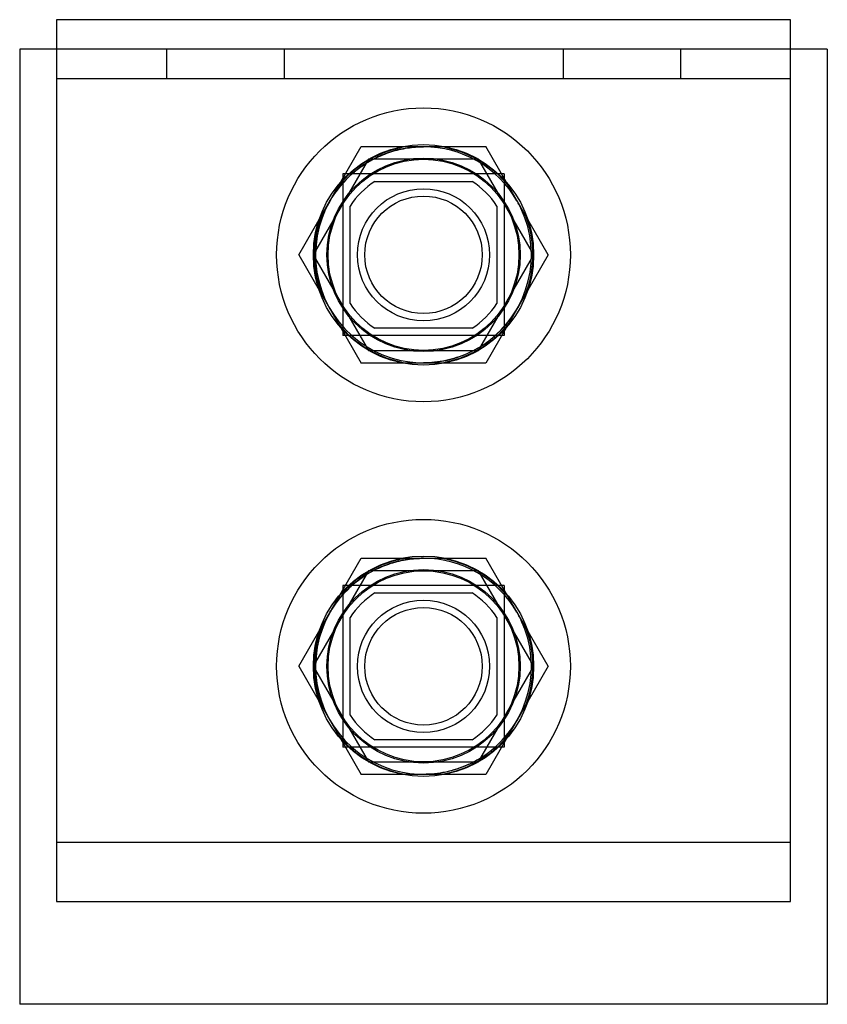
# Model space of a CAD drawing. Header units: millimetres. Extents: x 7.6 to 62.6, y 15.3 to 82.3.
import ezdxf

# ---------------------------------------------------------------- set-up
doc = ezdxf.new("R2010")
doc.units = ezdxf.units.MM
doc.header["$LTSCALE"] = 6.381473
doc.layers.get('0').update_dxf_attribs({"linetype": 'CONTINUOUS'})

msp = doc.modelspace()

# ---------------------------------------------------------------- linework, layer by layer
at = {"color": 7}
for p, q in [((10.09, 82.269), (10.09, 22.269)), ((60.09, 82.269), (10.09, 82.269)), ((60.09, 22.269), (60.09, 82.269)), ((7.59, 80.269), (7.59, 15.269)), ((62.59, 80.269), (7.59, 80.269)), ((17.59, 80.269), (17.59, 78.269)), ((25.59, 80.269), (25.59, 78.269)), ((44.59, 80.269), (44.59, 78.269)), ((52.59, 80.269), (52.59, 78.269)), ((62.59, 80.269), (62.59, 15.269)), ((10.09, 78.269), (60.09, 78.269)), ((26.59, 66.269), (30.84, 73.63)), ((30.84, 73.63), (39.34, 73.63)), ((43.59, 66.269), (39.34, 73.63)), ((31.337, 72.769), (27.586, 66.269)), ((38.842, 72.769), (31.337, 72.769)), ((42.595, 66.27), (38.842, 72.769)), ((29.59, 71.769), (29.59, 60.769)), ((40.59, 71.769), (29.59, 71.769)), ((40.59, 71.769), (40.59, 60.769)), ((31.773, 71.269), (38.406, 71.269)), ((30.09, 62.952), (30.09, 69.586)), ((40.09, 69.586), (40.09, 62.952)), ((26.59, 66.269), (30.84, 58.908)), ((27.585, 66.268), (31.337, 59.769)), ((38.842, 59.769), (42.593, 66.269)), ((43.59, 66.269), (39.34, 58.908)), ((38.406, 61.269), (31.773, 61.269)), ((40.59, 60.769), (29.59, 60.769)), ((31.337, 59.769), (38.842, 59.769)), ((39.34, 58.908), (30.84, 58.908)), ((26.59, 38.269), (30.84, 45.63)), ((30.84, 45.63), (39.34, 45.63)), ((43.59, 38.269), (39.34, 45.63)), ((31.337, 44.769), (27.586, 38.269)), ((38.842, 44.769), (31.337, 44.769)), ((42.595, 38.27), (38.842, 44.769)), ((29.59, 43.769), (29.59, 32.769)), ((40.59, 43.769), (29.59, 43.769)), ((40.59, 43.769), (40.59, 32.769)), ((31.773, 43.269), (38.406, 43.269)), ((30.09, 34.952), (30.09, 41.586)), ((40.09, 41.586), (40.09, 34.952)), ((26.59, 38.269), (30.84, 30.908)), ((27.585, 38.268), (31.337, 31.769)), ((38.842, 31.769), (42.593, 38.269)), ((43.59, 38.269), (39.34, 30.908)), ((38.406, 33.269), (31.773, 33.269)), ((40.59, 32.769), (29.59, 32.769)), ((31.337, 31.769), (38.842, 31.769)), ((39.34, 30.908), (30.84, 30.908)), ((60.09, 26.269), (10.09, 26.269)), ((10.09, 22.269), (60.09, 22.269)), ((62.59, 15.269), (7.59, 15.269))]:
    msp.add_line(p, q, dxfattribs=at)
for centre, radius in [((35.09, 66.269), 10), ((35.09, 66.269), 7.5), ((35.09, 66.269), 6.583), ((35.09, 66.269), 6.5), ((35.09, 66.269), 4.5), ((35.09, 66.269), 4), ((35.09, 38.269), 10), ((35.09, 38.269), 7.5), ((35.09, 38.269), 6.583), ((35.09, 38.269), 6.5), ((35.09, 38.269), 4.5), ((35.09, 38.269), 4)]:
    msp.add_circle(centre, radius, dxfattribs=at)
for centre, radius, start, end in [((35.09, 66.269), 7.45, 98.8544, 141.1456), ((35.09, 66.269), 7.35, 102.11154, 116.83854), ((35.09, 66.269), 7.35, 29.99808, 89.99808), ((35.09, 66.269), 7.45, 38.8544, 81.1456), ((35.124, 66.226), 7.405, 119.75421, 149.7695), ((35.09, 66.269), 7.35, 122.59081, 137.69712), ((35.09, 66.269), 7.35, 116.83854, 122.59081), ((35.09, 66.269), 6, 123.55731, 146.44269), ((35.09, 66.269), 6, 33.55731, 56.44269), ((35.09, 66.269), 7.35, 149.99808, 25.17306), ((35.09, 66.269), 7.45, 158.8544, 201.1456), ((35.09, 66.269), 7.45, 338.8544, 21.1456), ((35.09, 66.269), 6, 213.55731, 236.44269), ((35.09, 66.269), 6, 303.55731, 326.44269), ((35.09, 66.269), 7.45, 218.8544, 261.1456), ((35.09, 66.269), 7.45, 278.8544, 321.1456), ((35.09, 38.269), 7.45, 98.8544, 141.1456), ((35.09, 38.269), 7.35, 29.99808, 89.99808), ((35.09, 38.269), 7.45, 38.8544, 81.1456), ((35.09, 38.269), 7.35, 102.11154, 116.83854), ((35.124, 38.226), 7.405, 119.75421, 149.7695), ((35.09, 38.269), 7.35, 122.59081, 137.69712), ((35.09, 38.269), 7.35, 116.83854, 122.59081), ((35.09, 38.269), 6, 123.55731, 146.44269), ((35.09, 38.269), 6, 33.55731, 56.44269), ((35.09, 38.269), 7.35, 149.99808, 25.17306), ((35.09, 38.269), 7.45, 158.8544, 201.1456), ((35.09, 38.269), 7.45, 338.8544, 21.1456), ((35.09, 38.269), 6, 213.55731, 236.44269), ((35.09, 38.269), 6, 303.55731, 326.44269), ((35.09, 38.269), 7.45, 218.8544, 261.1456), ((35.09, 38.269), 7.45, 278.8544, 321.1456)]:
    msp.add_arc(centre, radius, start, end, dxfattribs=at)
for points, knots in [([(35.09, 73.623), (34.672, 73.623), (33.82, 73.545), (32.589, 73.219), (31.811, 72.863), (31.449, 72.654)], [0, 0, 0, 0, 0.329604, 0.67061, 1, 1, 1, 1]), ([(31.771, 72.827), (32.125, 73.006), (32.856, 73.305), (33.977, 73.563), (34.729, 73.62), (35.09, 73.622)], [0, 0, 0, 0, 0.345376, 0.685272, 1, 1, 1, 1]), ([(28.722, 69.946), (28.909, 70.265), (29.345, 70.902), (30.151, 71.757), (30.791, 72.245), (31.131, 72.462)], [0, 0, 0, 0, 0.316328, 0.655828, 1, 1, 1, 1]), ([(28.722, 62.593), (28.605, 62.795), (28.394, 63.213), (28.132, 63.864), (27.936, 64.536), (27.803, 65.223), (27.737, 65.919), (27.737, 66.619), (27.803, 67.316), (27.936, 68.003), (28.132, 68.675), (28.396, 69.328), (28.608, 69.749), (28.726, 69.954)], [0, 0, 0, 0, 0.091107, 0.181904, 0.272649, 0.363289, 0.454043, 0.544723, 0.635477, 0.726117, 0.816862, 0.90766, 1, 1, 1, 1]), ([(41.457, 69.945), (41.516, 69.842), (41.632, 69.626), (41.796, 69.285), (41.896, 69.045), (41.945, 68.92)], [0, 0, 0, 0, 0.313471, 0.646265, 1, 1, 1, 1]), ([(41.945, 68.92), (41.897, 69.043), (41.797, 69.28), (41.635, 69.622), (41.519, 69.841), (41.459, 69.946)], [0, 0, 0, 0, 0.346688, 0.679821, 1, 1, 1, 1]), ([(41.945, 63.618), (41.899, 63.501), (41.804, 63.269), (41.638, 62.928), (41.523, 62.703), (41.458, 62.592)], [0, 0, 0, 0, 0.331505, 0.661279, 1, 1, 1, 1]), ([(38.73, 59.884), (39.105, 60.098), (39.819, 60.592), (40.739, 61.511), (41.243, 62.218), (41.458, 62.592)], [0, 0, 0, 0, 0.333378, 0.666756, 1, 1, 1, 1]), ([(38.73, 59.884), (38.509, 59.758), (38.055, 59.529), (37.342, 59.259), (36.604, 59.063), (35.851, 58.947), (35.343, 58.916), (35.089, 58.916)], [0, 0, 0, 0, 0.20007, 0.400005, 0.600024, 0.800031, 1, 1, 1, 1]), ([(35.09, 45.623), (34.672, 45.623), (33.82, 45.545), (32.589, 45.219), (31.811, 44.863), (31.449, 44.654)], [0, 0, 0, 0, 0.329604, 0.67061, 1, 1, 1, 1]), ([(31.771, 44.827), (32.125, 45.006), (32.856, 45.305), (33.977, 45.563), (34.729, 45.62), (35.09, 45.622)], [0, 0, 0, 0, 0.345376, 0.685272, 1, 1, 1, 1]), ([(28.722, 41.946), (28.909, 42.265), (29.345, 42.902), (30.151, 43.757), (30.791, 44.245), (31.131, 44.462)], [0, 0, 0, 0, 0.316328, 0.655828, 1, 1, 1, 1]), ([(28.722, 34.593), (28.605, 34.795), (28.394, 35.213), (28.132, 35.864), (27.936, 36.536), (27.803, 37.223), (27.737, 37.919), (27.737, 38.619), (27.803, 39.316), (27.936, 40.003), (28.132, 40.675), (28.396, 41.328), (28.608, 41.749), (28.726, 41.954)], [0, 0, 0, 0, 0.091107, 0.181904, 0.272649, 0.363289, 0.454043, 0.544723, 0.635477, 0.726117, 0.816862, 0.90766, 1, 1, 1, 1]), ([(41.457, 41.945), (41.516, 41.842), (41.632, 41.626), (41.796, 41.285), (41.896, 41.045), (41.945, 40.92)], [0, 0, 0, 0, 0.313471, 0.646265, 1, 1, 1, 1]), ([(41.945, 40.92), (41.897, 41.043), (41.797, 41.28), (41.635, 41.622), (41.519, 41.841), (41.459, 41.946)], [0, 0, 0, 0, 0.346688, 0.679821, 1, 1, 1, 1]), ([(41.945, 35.618), (41.899, 35.501), (41.804, 35.269), (41.638, 34.928), (41.523, 34.703), (41.458, 34.592)], [0, 0, 0, 0, 0.331505, 0.661279, 1, 1, 1, 1]), ([(38.73, 31.884), (39.105, 32.098), (39.819, 32.592), (40.739, 33.511), (41.243, 34.218), (41.458, 34.592)], [0, 0, 0, 0, 0.333378, 0.666756, 1, 1, 1, 1]), ([(38.73, 31.884), (38.509, 31.758), (38.055, 31.529), (37.342, 31.259), (36.604, 31.063), (35.851, 30.947), (35.343, 30.916), (35.089, 30.916)], [0, 0, 0, 0, 0.20007, 0.400005, 0.600024, 0.800031, 1, 1, 1, 1])]:
    msp.add_open_spline(points, degree=3, knots=knots, dxfattribs=at)

doc.saveas('drawing.dxf')
